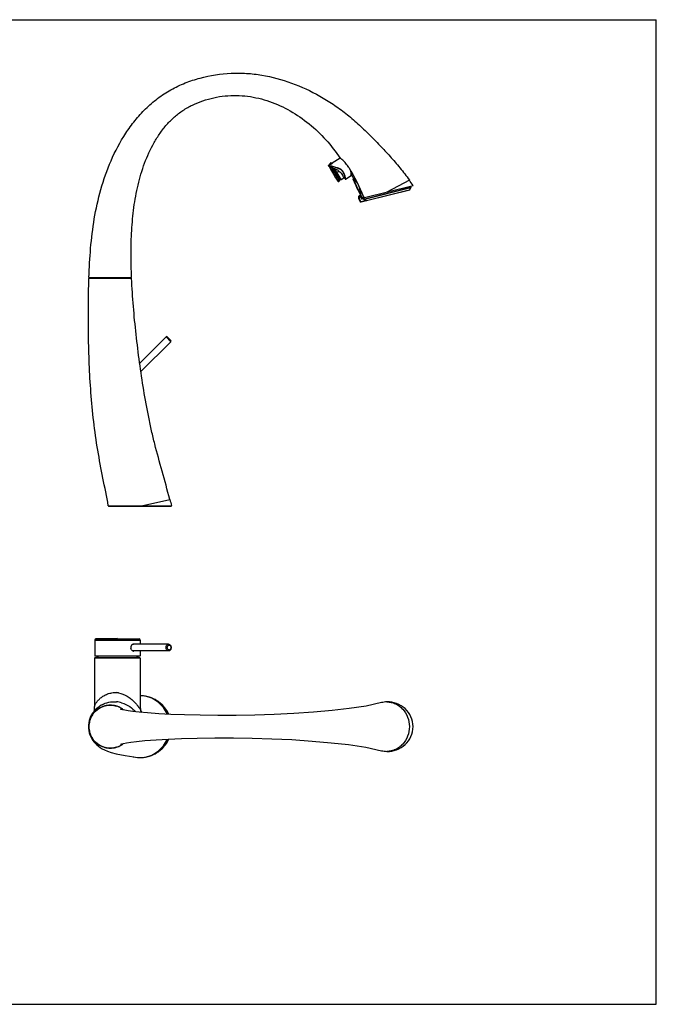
# Model space of a CAD drawing. Header units: millimetres. Extents: x 0 to 1118, y 0 to 864.
# Tile 7 of 7: x 559 to 1118, y 0 to 864. Entities that reach past the tile are written whole.
import ezdxf

# ---------------------------------------------------------------- set-up
doc = ezdxf.new("R2010")
doc.units = ezdxf.units.MM
doc.header["$LTSCALE"] = 61.468
doc.layers.get('0').update_dxf_attribs({"linetype": 'CONTINUOUS'})

msp = doc.modelspace()

# ---------------------------------------------------------------- linework, layer by layer
at = {"color": 7, "linetype": 'CONTINUOUS'}
for p, q in [((0, 863.6), (1117.6, 863.6)), ((1117.6, 0), (1117.6, 863.6)), ((829.73, 735.36), (829.82, 735.34)), ((830.65, 734.64), (829.73, 735.36)), ((830.64, 736.38), (829.76, 735.85)), ((829.76, 735.85), (829.77, 735.85)), ((829.77, 735.85), (830.15, 735.77)), ((830.64, 736.38), (832.08, 738.22)), ((830.67, 734.17), (830.69, 734.13)), ((832.1, 734.27), (839.39, 722.14)), ((833.04, 737.43), (833.28, 737.74)), ((840.11, 742.07), (833.06, 737.84)), ((833.28, 737.74), (833.43, 737.68)), ((840.07, 742.14), (840.14, 742.09)), ((832.81, 733.92), (839.63, 722.57)), ((834.33, 728.02), (834.59, 727.57)), ((840.62, 723.37), (834.78, 733.09)), ((840.98, 723.44), (835.24, 732.99)), ((835.45, 728.69), (839.03, 730.84)), ((844.76, 723.86), (849.87, 726.94)), ((838.03, 722.87), (838.72, 721.74)), ((838.72, 721.73), (839.39, 722.13)), ((840.98, 723.44), (843.25, 724.8)), ((844.42, 723.88), (843.25, 724.8)), ((844.75, 723.88), (844.76, 723.86)), ((857.52, 710.55), (851.6, 723.65)), ((851.93, 723.65), (851.68, 723.99)), ((851.77, 724.46), (851.76, 724.47)), ((857.71, 710.87), (851.93, 723.65)), ((853.08, 720.27), (852.73, 721.14)), ((855.74, 714.34), (853.27, 719.8)), ((861.5, 707.53), (904.1, 718.15)), ((900.82, 722.88), (881.17, 712.43)), ((902.27, 716.67), (902.03, 717.63)), ((855.96, 713.9), (856.38, 713.06)), ((858.06, 709.76), (857.37, 709.47)), ((857.57, 709.01), (857.37, 709.47)), ((857.78, 709.1), (857.57, 709.01)), ((857.82, 710.38), (857.71, 710.87)), ((858.06, 709.76), (857.78, 709.1)), ((858.59, 707.01), (857.78, 709.1)), ((859.05, 707.19), (858.06, 709.76)), ((858.24, 710.13), (858.24, 710.24)), ((858.64, 703.72), (900.81, 714.24)), ((860.49, 708.29), (860.61, 707.95)), ((860.49, 708.28), (860.61, 707.95)), ((860.61, 706.28), (902.25, 716.66)), ((861.33, 706.1), (902.22, 716.29)), ((863.13, 704.99), (901.12, 714.46)), ((901.12, 714.46), (902.22, 716.29)), ((902.25, 716.66), (902.27, 716.67)), ((856.75, 707.09), (856.28, 706.91)), ((856.28, 706.91), (857.23, 704.46)), ((856.75, 707.09), (857.69, 704.63)), ((857.69, 704.63), (857.23, 704.46)), ((858.52, 704.21), (862.05, 705.09)), ((858.52, 704.21), (858.64, 703.72)), ((858.59, 707.01), (859.05, 707.19)), ((859.23, 707.54), (860.07, 707.79)), ((859.38, 707.15), (859.23, 707.54)), ((859.38, 707.15), (860.77, 707.5)), ((859.56, 707.04), (859.41, 707)), ((859.53, 706.52), (859.41, 707)), ((859.53, 706.52), (860.97, 706.88)), ((859.68, 707.04), (861.51, 707.5)), ((860.07, 707.79), (860.32, 707.86)), ((860.32, 707.86), (860.61, 707.95)), ((860.49, 706.76), (860.61, 706.28)), ((860.87, 708.04), (860.61, 707.95)), ((860.61, 707.95), (860.72, 707.65)), ((860.72, 707.65), (860.77, 707.5)), ((860.77, 707.5), (861.03, 707.59)), ((860.97, 706.88), (861.09, 706.4)), ((860.98, 707.74), (861.03, 707.59)), ((861.03, 707.59), (861.18, 707.62)), ((861.03, 707.59), (861.08, 707.39)), ((861.07, 705.67), (861.33, 706.1)), ((861.07, 705.67), (862.05, 705.09)), ((861.33, 706.1), (862.3, 705.51)), ((862.05, 705.09), (862.3, 705.51)), ((657.03, 636.74), (619.56, 636.74)), ((619.59, 637.43), (657.05, 637.43)), ((656.73, 637.03), (619.86, 637.03)), ((687.24, 585.42), (664.16, 562.37)), ((691.48, 581.17), (665.22, 554.94)), ((691.48, 581.17), (687.24, 585.42)), ((691.48, 582.31), (688.37, 585.42)), ((665.6, 437.35), (690.61, 442.8)), ((636.61, 437.28), (692.05, 437.41)), ((636.9, 437.03), (691.76, 437.03)), ((644.65, 320.92), (625.6, 320.47)), ((625.6, 320.47), (663.7, 320.47)), ((644.65, 320.92), (663.7, 320.47)), ((624.65, 319.47), (624.65, 305.57)), ((624.65, 319.47), (664.65, 319.47)), ((689.36, 315.92), (658.49, 315.92)), ((664.65, 319.47), (664.65, 315.92)), ((624.6, 303.72), (624.6, 261.17)), ((664.7, 303.72), (624.6, 303.72)), ((624.65, 305.57), (664.65, 305.57)), ((664.5, 305.42), (624.8, 305.42)), ((664.4, 304.02), (624.9, 304.02)), ((626.49, 304.11), (662.8, 304.11)), ((689.36, 309.92), (658.49, 309.92)), ((664.65, 309.92), (664.65, 305.57)), ((664.7, 303.72), (664.7, 260.27)), ((631.06, 262.71), (631.18, 262.78)), ((658.49, 217.02), (658.88, 216.94)), ((0, 0), (1117.6, 0))]:
    msp.add_line(p, q, dxfattribs=at)
for points in [[(829.76, 735.85), (829.66, 735.75), (829.62, 735.56), (829.69, 735.39), (829.73, 735.36)], [(844.42, 723.88), (844.59, 723.82), (844.76, 723.86)], [(689.63, 254.36), (687.88, 257.83), (684.54, 262.08), (680.4, 265.61), (675.61, 268.28), (670.35, 269.98), (667.59, 270.44)], [(631.06, 262.71), (630.39, 262.31), (628.79, 261.27), (627.34, 260.17), (626.08, 259.07), (624.91, 257.9), (623.8, 256.62), (622.8, 255.27), (621.91, 253.85), (621.1, 252.32), (620.39, 250.63), (619.82, 248.82), (619.4, 246.92), (619.16, 244.91), (619.12, 243.52)], [(624.24, 257.13), (624.4, 258.14), (624.56, 259.8), (624.6, 261.17)], [(876.43, 264.58), (862.94, 261.59), (848.01, 259.31), (833, 257.64), (816.56, 256.19), (799.32, 255.01), (782.04, 254.16), (765.14, 253.61), (748.76, 253.33), (732.74, 253.29), (717.28, 253.47), (703.41, 253.8), (691.5, 254.25), (680.83, 254.84), (671.08, 255.56), (663.6, 256.28), (658.11, 256.93), (654.09, 257.5), (651.19, 257.99), (649.19, 258.4), (647.99, 258.68), (647.4, 258.85), (647.3, 258.88)], [(664.7, 260.27), (664.73, 259.16), (664.85, 258.01), (664.96, 257.35), (665, 257.18)], [(619.12, 243.52), (619.16, 242.21), (619.4, 240.15), (619.84, 238.14), (620.46, 236.22), (621.22, 234.48), (622.07, 232.91), (623.02, 231.45), (624.1, 230.06), (625.26, 228.78), (626.49, 227.6), (627.9, 226.43), (629.53, 225.27), (631.28, 224.2), (633.32, 223.15), (635.94, 222.03), (639.11, 220.95), (643.4, 219.81), (651.39, 218.26), (658.88, 216.94)], [(647.26, 228.14), (647.26, 228.14), (647.57, 228.24), (648.42, 228.46), (650.01, 228.82), (652.56, 229.29), (656.28, 229.86), (661.45, 230.52), (668.74, 231.27), (678.68, 232.06), (689.12, 232.67), (700.74, 233.15), (714.47, 233.52), (729.99, 233.73), (746.34, 233.73), (763, 233.48), (780.17, 232.96), (797.78, 232.12), (815.41, 230.94), (832.26, 229.47), (847.55, 227.79), (862.5, 225.54), (876.43, 222.46)], [(667.59, 216.6), (670.29, 217.05), (675.54, 218.73), (680.34, 221.39), (684.49, 224.91), (687.84, 229.15), (689.64, 232.69)]]:
    msp.add_lwpolyline(points, dxfattribs=at)
for centre, radius, start, end in [((811.5, 622.92), 113.91, 80.1953, 80.7405), ((803.07, 602.83), 135.67, 78.2618, 78.48953), ((831.1, 734.42), 0.5, 153.84747, 209.6319), ((1091.43, 882.5), 300, 209.63204, 212.36796), ((1511.07, 1134.69), 789.54, 210.48626, 211.00296), ((813.52, 634.55), 102.11, 80.0446, 80.20316), ((816.24, 680.19), 56.36, 73.65608, 74.81565), ((1644.85, 1214.86), 945, 210.54655, 210.99158), ((825.4, 719.41), 19.95, 66.73895, 68.03186), ((824.59, 750.56), 15.62, 302.42394, 302.7398), ((822.45, 754.02), 19.68, 302.5513, 303.66506), ((820.63, 756.76), 22.98, 303.64424, 303.85985), ((819.69, 714.23), 34.56, 52.18847, 53.71985), ((829.89, 725.38), 19.47, 38.74325, 38.90615), ((825.91, 721.17), 25.22, 30.50502, 40.5419), ((1618.9, 1199.48), 914.83, 211.06824, 211.39797), ((834.32, 723.2), 11.12, 60.79193, 62.74871), ((834.64, 723.77), 10.46, 60.05801, 60.77848), ((834.98, 724.36), 9.79, 57.30279, 60.07935), ((835.42, 725.04), 8.97, 54.46423, 57.29659), ((836.26, 726.05), 7.5, 52.05882, 55.11711), ((835.92, 725.74), 8.12, 51.51971, 54.47654), ((836.52, 726.4), 7.06, 50.32052, 51.96611), ((836.17, 726.07), 7.7, 48.73379, 51.40582), ((836.47, 726.34), 7.14, 49.18376, 50.32158), ((836.61, 726.5), 6.92, 46.3448, 49.20062), ((836.26, 726.17), 7.57, 46.03997, 48.7646), ((836.85, 726.75), 6.59, 43.34105, 46.33611), ((836.56, 726.49), 7.13, 43.14213, 46.02935), ((836.35, 726.3), 7.42, 36.4117, 43.06867), ((836.03, 726.05), 7.82, 35.95557, 36.46995), ((834.18, 725.15), 9.71, 24.24653, 26.66022), ((833.06, 724.65), 10.93, 22.03492, 24.2485), ((833.56, 724.65), 10.65, 24.87786, 27.18491), ((832.08, 724.24), 11.99, 20.85559, 22.05017), ((832.29, 724.06), 12.05, 22.79021, 24.8832), ((831.4, 723.68), 13.03, 22.0448, 22.80746), ((850.13, 726.51), 0.5, 28.07898, 121.0011), ((710.31, 651.91), 158.97, 27.15651, 28.08086), ((838.47, 722.16), 0.5, 212.3681, 301), ((839.13, 722.56), 0.5, 301.00047, 0.56396), ((840.45, 722.57), 0.817, 78.24882, 180.56424), ((840.72, 723.86), 0.5, 258.24897, 300.99939), ((851.88, 723.77), 0.3, 132.61472, 204.31767), ((851.4, 724.29), 0.4, 312.61481, 27.15864), ((840.72, 710.43), 17.86, 50.43768, 51.79916), ((841.42, 710.12), 17.13, 51.76907, 52.13887), ((841.51, 710.22), 17, 49.50093, 51.79653), ((839.92, 709.45), 19.13, 49.97356, 50.4578), ((840.03, 709.58), 18.96, 48.02782, 49.97272), ((841.69, 710.44), 16.72, 48.61003, 49.49681), ((840.26, 709.83), 18.62, 47.20638, 48.02743), ((842.22, 711.02), 15.93, 45.38891, 48.63898), ((840.96, 710.57), 17.59, 43.03282, 47.24529), ((842.65, 711.47), 15.31, 44.12173, 45.38133), ((841.54, 711.12), 16.8, 41.38622, 43.02258), ((-58.17, 53.62), 1169.42, 34.62824, 34.9103), ((858.15, 707.63), 2, 113, 201), ((858.15, 707.63), 1.5, 113, 201), ((857.51, 714.66), 1.72, 104.4051, 106.86553), ((857.79, 710.68), 0.3, 204.31821, 276.01895), ((832.58, 710.82), 25.13, 1.4702, 2.64302), ((830.91, 710.79), 26.8, 0.18377, 1.44613), ((857.87, 709.98), 0.4, 21.47358, 96.01894), ((829.18, 709.83), 29.06, 0.81908, 2.23724), ((710.9, 652.16), 158.33, 21.14179, 21.47575), ((711.03, 652.21), 158.2, 20.47378, 21.14184), ((691.23, 647.83), 179.73, 19.6559, 20.75433), ((900.69, 714.72), 0.5, 283.99876, 328.9988), ((901.79, 716.55), 0.5, 328.99876, 13.99835), ((858.35, 704.89), 1.2, 201, 284), ((858.35, 704.89), 0.7, 201, 284), ((859.33, 707.3), 0.8, 201, 284), ((859.33, 707.3), 0.3, 201, 284), ((859.56, 707.22), 0.2, 200.32151, 252.07064), ((858.66, 706.3), 1.89, 14.00405, 15.64322), ((853.98, 705.15), 7.21, 14.53877, 17.63032), ((853.46, 705.01), 7.75, 13.99622, 14.59604), ((619.86, 636.73), 0.3, 90.01467, 178.08911), ((656.73, 636.73), 0.3, 2.52673, 89.98533), ((687.81, 584.85), 0.8, 44.96939, 134.96939), ((690.92, 581.74), 0.8, 314.96939, 44.96939), ((1278.18, 597.03), 607.47, 194.70819, 195.23415), ((636.9, 437.33), 0.3, 190.43985, 269.97857), ((691.76, 437.33), 0.3, 270.01681, 15.22976), ((625.65, 319.47), 1, 92.7294, 180), ((663.65, 319.47), 1, 0, 87.2706), ((660.23, 312.92), 3.77, 171.90309, 188.09835), ((658.83, 314.23), 1.77, 101.23495, 108.3209), ((658.8, 314.49), 1.5, 78.34852, 89.98751), ((624.9, 303.72), 0.3, 90, 180), ((624.8, 305.57), 0.15, 180, 270), ((626.7, 303.89), 0.3, 133.24461, 154.22373), ((644.65, 284.81), 26.5, 128.71075, 133.24461), ((658.8, 311.35), 1.5, 270.01249, 281.65107), ((644.65, 284.81), 26.5, 46.75539, 51.28925), ((662.6, 303.89), 0.3, 25.77627, 46.75539), ((664.4, 303.72), 0.3, 0, 90), ((664.5, 305.57), 0.15, 270, 360), ((642.35, 256.92), 16.51, 82.00357, 84.80844), ((642.05, 254.86), 18.59, 79.37006, 81.96439), ((664.33, 242.43), 28.2, 87.41864, 89.24471), ((664.32, 242.32), 28.31, 83.37575, 87.4152), ((664.14, 244.74), 25.9, 80.64699, 86.76778), ((638.26, 243.6), 18.76, 59.43294, 73.7565), ((641.48, 241.21), 24.22, 73.65929, 84.37069), ((638.3, 243.66), 18.68, 59.36567, 59.95075), ((638.27, 243.61), 18.75, 51.29012, 59.35961), ((881.82, 242.36), 22.87, 91.63156, 103.64159), ((649.72, 250.12), 17.24, 27.52685, 28.85184), ((638.26, 243.43), 18.76, 286.2449, 300.43937), ((638.3, 243.38), 18.68, 300.04918, 300.50614), ((638.27, 243.43), 18.75, 300.51267, 308.7639), ((664.34, 244.8), 28.39, 258.92773, 272.54715), ((664.14, 242.3), 25.9, 273.23222, 279.35301), ((664.32, 244.72), 28.31, 272.58478, 276.63633), ((881.82, 244.68), 22.87, 256.36556, 268.36852)]:
    msp.add_arc(centre, radius, start, end, dxfattribs=at)
for points, knots in [([(619.59, 637.43), (619.88, 645.98), (620.83, 663.18), (623.95, 689.03), (629.53, 714.89), (638.42, 740.32), (649.11, 760.43), (659.89, 775.31), (669.19, 785.63), (679.71, 794.78), (691.4, 802.39), (703.98, 808.34), (721.45, 814.14), (739.71, 816.95), (757.93, 816.76), (775.89, 814.69), (797.83, 808.78), (818.45, 799.15), (833.99, 789.55), (845.19, 781.43), (855.74, 772.52), (865.59, 763.07), (874.88, 753.42), (883.94, 743.72), (892.74, 733.69), (898.23, 726.58), (900.82, 722.88)], [0, 0, 0, 0, 0.05927, 0.11935, 0.180374, 0.24232, 0.305517, 0.33746, 0.369471, 0.401597, 0.43383, 0.465872, 0.497799, 0.561236, 0.592698, 0.623957, 0.686345, 0.749242, 0.780983, 0.812928, 0.844984, 0.876628, 0.907509, 0.937846, 0.968677, 1, 1, 1, 1]), ([(657.05, 637.43), (656.74, 644.34), (656.41, 658.11), (656.93, 678.63), (658.74, 698.84), (662.3, 718.63), (668.02, 737.8), (674.86, 752.95), (681.81, 764.07), (687.74, 771.66), (694.46, 778.43), (702.08, 784.21), (710.51, 788.97), (722.69, 793.96), (735.76, 796.77), (749.01, 797.34), (762.19, 796.38), (778.38, 792.47), (796.62, 784.08), (813.26, 772.61), (827.99, 758.56), (836.25, 747.76), (840.07, 742.14)], [0, 0, 0, 0, 0.064946, 0.129233, 0.192676, 0.255308, 0.317776, 0.380086, 0.410679, 0.440752, 0.470359, 0.49998, 0.530228, 0.561023, 0.623333, 0.654447, 0.68534, 0.747159, 0.809675, 0.872831, 0.936159, 1, 1, 1, 1]), ([(830.64, 736.38), (830.66, 736.4), (830.74, 736.41), (830.89, 736.45), (831.12, 736.5), (831.56, 736.64), (832.2, 736.91), (832.7, 737.21), (832.96, 737.38)], [0, 0, 0, 0, 0.030348, 0.089827, 0.18184, 0.307208, 0.63512, 1, 1, 1, 1]), ([(830.65, 734.64), (830.66, 734.63), (830.72, 734.65), (830.77, 734.63), (830.81, 734.62)], [0, 0, 0, 0, 0.234138, 1, 1, 1, 1]), ([(830.67, 735.67), (831.84, 735.42), (834.44, 734.85), (837.01, 734.13), (838.36, 733.57)], [0, 0, 0, 0, 0.447914, 1, 1, 1, 1]), ([(830.81, 734.62), (830.82, 734.62), (830.89, 734.61), (830.95, 734.59), (831, 734.58)], [0, 0, 0, 0, 0.20584, 1, 1, 1, 1]), ([(831.17, 735.12), (832.67, 734.85), (835.02, 734.4), (838.18, 733.48), (839.81, 732.72), (840.55, 732.2)], [0, 0, 0, 0, 0.460855, 0.725961, 1, 1, 1, 1]), ([(832.08, 738.22), (832.08, 738.22), (832.14, 738.2), (832.19, 738.18), (832.24, 738.16)], [0, 0, 0, 0, 0.100988, 1, 1, 1, 1]), ([(832.1, 734.27), (832.15, 734.25), (832.41, 734.17), (832.65, 734.04), (832.81, 733.92)], [0, 0, 0, 0, 0.218022, 1, 1, 1, 1]), ([(832.24, 738.16), (832.28, 738.15), (832.49, 738.07), (832.7, 737.99), (832.87, 737.92)], [0, 0, 0, 0, 0.182906, 1, 1, 1, 1]), ([(845.04, 737.61), (844.68, 738.05), (843.42, 739.48), (841.96, 740.73), (840.88, 741.53)], [0, 0, 0, 0, 0.295924, 1, 1, 1, 1]), ([(832.81, 733.92), (833.12, 733.69), (833.63, 733.41), (834.29, 733.16), (834.63, 733.07), (834.78, 733.09)], [0, 0, 0, 0, 0.538724, 0.785516, 1, 1, 1, 1]), ([(834.59, 727.57), (835.36, 726.3), (836.51, 724.41), (837.65, 722.51), (838.04, 721.89)], [0, 0, 0, 0, 0.670175, 1, 1, 1, 1]), ([(834.78, 733.09), (834.81, 733.09), (834.97, 733.09), (835.12, 733.04), (835.24, 732.99)], [0, 0, 0, 0, 0.21485, 1, 1, 1, 1]), ([(835.24, 732.99), (835.56, 732.85), (836.89, 732.26), (838.16, 731.52), (839.03, 730.84)], [0, 0, 0, 0, 0.242811, 1, 1, 1, 1]), ([(839.03, 730.84), (840.01, 730.08), (841.71, 728.21), (842.79, 725.95), (843.25, 724.8)], [0, 0, 0, 0, 0.499647, 1, 1, 1, 1]), ([(841.64, 731.27), (841.76, 731.14), (842.23, 730.59), (842.61, 729.98), (842.85, 729.5)], [0, 0, 0, 0, 0.254378, 1, 1, 1, 1]), ([(843.29, 728.51), (843.42, 728.17), (843.81, 726.98), (844.08, 725.75), (844.24, 724.88)], [0, 0, 0, 0, 0.292963, 1, 1, 1, 1]), ([(843.47, 728.57), (843.61, 728.22), (844.05, 727), (844.36, 725.74), (844.55, 724.85)], [0, 0, 0, 0, 0.293085, 1, 1, 1, 1]), ([(849.87, 726.94), (849.87, 726.94), (849.86, 726.97), (849.87, 727.03), (849.86, 727.14), (849.85, 727.35), (849.82, 727.69), (849.78, 728.2), (849.71, 728.81), (849.58, 729.77), (849.44, 730.53), (849.33, 731.05)], [0, 0, 0, 0, 0.005071, 0.020134, 0.044921, 0.079007, 0.1728, 0.296574, 0.445306, 0.614523, 1, 1, 1, 1]), ([(850.57, 726.74), (850.54, 727.01), (850.45, 727.95), (850.3, 728.89), (850.18, 729.56)], [0, 0, 0, 0, 0.282934, 1, 1, 1, 1]), ([(844.24, 724.88), (844.27, 724.74), (844.31, 724.49), (844.36, 724.21), (844.39, 724.04), (844.4, 723.96), (844.42, 723.91), (844.41, 723.89), (844.42, 723.88)], [0, 0, 0, 0, 0.42361, 0.739006, 0.852188, 0.934026, 0.983476, 1, 1, 1, 1]), ([(844.55, 724.85), (844.58, 724.72), (844.65, 724.4), (844.71, 724.07), (844.75, 723.88)], [0, 0, 0, 0, 0.388439, 1, 1, 1, 1]), ([(851.78, 723.27), (851.75, 723.33), (851.74, 723.5), (851.86, 723.62), (851.93, 723.65)], [0, 0, 0, 0, 0.490186, 1, 1, 1, 1]), ([(855.11, 720.34), (854.99, 720.51), (854.54, 721.13), (854.03, 721.72), (853.64, 722.12)], [0, 0, 0, 0, 0.267575, 1, 1, 1, 1]), ([(857.68, 711.98), (857.66, 712.28), (857.57, 713.74), (857.33, 715.19), (857.01, 716.31)], [0, 0, 0, 0, 0.208046, 1, 1, 1, 1]), ([(857.32, 711), (857.35, 710.94), (857.47, 710.83), (857.64, 710.84), (857.71, 710.87)], [0, 0, 0, 0, 0.488294, 1, 1, 1, 1]), ([(858.22, 710.96), (858.21, 711.21), (858.14, 712.54), (857.97, 713.87), (857.75, 714.92)], [0, 0, 0, 0, 0.187837, 1, 1, 1, 1]), ([(860.67, 708.35), (860.69, 708.31), (860.76, 708.14), (860.86, 707.98), (860.94, 707.87)], [0, 0, 0, 0, 0.262013, 1, 1, 1, 1]), ([(859.68, 707.04), (859.65, 707.04), (859.61, 707.03), (859.57, 707.04), (859.56, 707.04)], [0, 0, 0, 0, 0.741468, 1, 1, 1, 1]), ([(860.31, 707.2), (860.32, 707.18), (860.4, 707.06), (860.45, 706.93), (860.48, 706.81)], [0, 0, 0, 0, 0.163288, 1, 1, 1, 1]), ([(860.77, 707.5), (860.78, 707.46), (860.85, 707.37), (860.95, 707.36), (860.99, 707.37)], [0, 0, 0, 0, 0.51241, 1, 1, 1, 1]), ([(860.94, 707.87), (860.98, 707.81), (861.11, 707.66), (861.31, 707.51), (861.45, 707.52)], [0, 0, 0, 0, 0.321763, 1, 1, 1, 1]), ([(861.45, 707.52), (861.46, 707.52), (861.47, 707.52), (861.49, 707.52), (861.5, 707.53)], [0, 0, 0, 0, 0.503896, 1, 1, 1, 1]), ([(862.05, 705.09), (862.24, 705.05), (862.48, 704.99), (862.73, 704.92), (862.79, 704.91)], [0, 0, 0, 0, 0.760763, 1, 1, 1, 1]), ([(862.3, 705.51), (862.38, 705.47), (862.65, 705.3), (862.93, 705.13), (863.13, 704.99)], [0, 0, 0, 0, 0.264214, 1, 1, 1, 1]), ([(862.79, 704.91), (862.82, 704.93), (862.91, 704.99), (863.05, 705.03), (863.13, 704.99)], [0, 0, 0, 0, 0.300445, 1, 1, 1, 1]), ([(863.13, 704.99), (863.14, 704.98), (863.21, 704.94), (863.28, 704.91), (863.34, 704.91)], [0, 0, 0, 0, 0.285679, 1, 1, 1, 1]), ([(636.61, 437.28), (633.62, 453.5), (628.27, 477.98), (623.58, 511.17), (621.19, 536.46), (619.78, 561.61), (619.14, 586.64), (619.07, 611.68), (619.28, 628.37), (619.56, 636.74)], [0, 0, 0, 0, 0.246484, 0.374254, 0.500653, 0.625884, 0.750566, 0.874882, 1, 1, 1, 1]), ([(690.61, 442.8), (688.43, 451.1), (683.89, 467.28), (678.33, 487.33), (674.52, 503.1), (671.15, 518.85), (667.57, 538.83), (663.96, 563.07), (660.89, 587.55), (658.5, 612.12), (657.4, 628.55), (657.03, 636.74)], [0, 0, 0, 0, 0.130515, 0.255505, 0.316235, 0.37716, 0.500258, 0.62473, 0.749801, 0.875296, 1, 1, 1, 1]), ([(665.6, 437.35), (665.6, 437.31), (665.6, 437.24), (665.6, 437.13), (665.59, 437.08), (665.59, 437.03), (665.58, 437.03)], [0, 0, 0, 0, 0.377119, 0.701255, 0.920348, 1, 1, 1, 1]), ([(656.5, 313.45), (656.52, 313.63), (656.66, 314.29), (657, 314.91), (657.33, 315.28)], [0, 0, 0, 0, 0.262451, 1, 1, 1, 1]), ([(657.33, 310.56), (657.22, 310.68), (656.81, 311.22), (656.57, 311.88), (656.5, 312.39)], [0, 0, 0, 0, 0.237927, 1, 1, 1, 1]), ([(657.33, 315.28), (657.4, 315.35), (657.68, 315.62), (658.01, 315.82), (658.28, 315.91)], [0, 0, 0, 0, 0.265614, 1, 1, 1, 1]), ([(687.24, 312.92), (687.24, 313.31), (687.34, 314.06), (687.79, 315.04), (688.48, 315.74), (689.08, 315.92), (689.36, 315.92)], [0, 0, 0, 0, 0.288062, 0.555418, 0.790598, 1, 1, 1, 1]), ([(689.36, 309.92), (689.08, 309.92), (688.48, 310.1), (687.79, 310.8), (687.34, 311.78), (687.24, 312.53), (687.24, 312.92)], [0, 0, 0, 0, 0.209402, 0.444582, 0.711938, 1, 1, 1, 1]), ([(688.37, 312.92), (688.37, 313.4), (688.55, 314.29), (689.39, 315.11), (690.18, 315.14), (690.71, 314.88), (691.12, 314.39), (691.3, 313.98), (691.37, 313.76)], [0, 0, 0, 0, 0.286335, 0.520601, 0.626365, 0.737224, 0.861448, 1, 1, 1, 1]), ([(691.37, 312.08), (691.3, 311.86), (691.12, 311.45), (690.71, 310.96), (690.18, 310.7), (689.39, 310.73), (688.55, 311.55), (688.37, 312.44), (688.37, 312.92)], [0, 0, 0, 0, 0.138552, 0.262776, 0.373635, 0.479399, 0.713665, 1, 1, 1, 1]), ([(689.36, 315.92), (689.69, 315.92), (690.36, 315.74), (691.14, 315.02), (691.61, 314.03), (691.72, 313.3), (691.72, 312.92)], [0, 0, 0, 0, 0.233615, 0.47537, 0.731664, 1, 1, 1, 1]), ([(691.72, 312.92), (691.72, 312.54), (691.61, 311.8), (691.14, 310.82), (690.36, 310.1), (689.69, 309.92), (689.36, 309.92)], [0, 0, 0, 0, 0.268355, 0.524644, 0.766376, 1, 1, 1, 1]), ([(658.04, 310.03), (657.97, 310.06), (657.72, 310.2), (657.49, 310.4), (657.33, 310.56)], [0, 0, 0, 0, 0.23959, 1, 1, 1, 1]), ([(624.6, 261.17), (624.6, 261.24), (624.63, 261.41), (624.74, 261.87), (625, 262.59), (625.43, 263.56), (626.25, 264.99), (627.69, 266.79), (629.92, 268.81), (632.68, 270.72), (635.96, 272.34), (639.76, 273.39), (642.48, 273.49), (643.85, 273.36)], [0, 0, 0, 0, 0.008475, 0.02172, 0.057903, 0.102353, 0.151466, 0.26007, 0.383075, 0.520223, 0.670193, 0.831256, 1, 1, 1, 1]), ([(645.48, 273.13), (648.19, 272.63), (652.04, 271.08), (655.9, 268.48), (657.81, 266.88), (659.09, 265.66), (660.24, 264.42), (661.27, 263.19), (662.06, 262.19), (662.64, 261.44), (663.03, 260.93), (663.39, 260.48), (663.71, 260.09), (664, 259.79), (664.21, 259.6), (664.36, 259.51), (664.45, 259.47), (664.55, 259.49), (664.61, 259.58), (664.65, 259.7), (664.69, 259.93), (664.7, 260.13), (664.7, 260.27)], [0, 0, 0, 0, 0.333885, 0.488985, 0.562806, 0.634076, 0.702558, 0.767585, 0.828122, 0.856197, 0.882283, 0.905763, 0.926211, 0.943148, 0.955899, 0.96067, 0.964485, 0.967601, 0.971389, 0.976623, 0.983322, 1, 1, 1, 1]), ([(689.74, 254.35), (688.77, 256.53), (686.23, 260.63), (680.97, 265.57), (674.63, 269.01), (669.95, 270.16), (667.59, 270.44)], [0, 0, 0, 0, 0.249966, 0.49996, 0.749975, 1, 1, 1, 1]), ([(688.38, 254.43), (687.5, 256.48), (685.23, 260.38), (680.52, 265.19), (674.79, 268.66), (670.52, 269.94), (668.35, 270.29)], [0, 0, 0, 0, 0.252117, 0.50277, 0.751946, 1, 1, 1, 1]), ([(619.56, 243.52), (619.56, 246.39), (620.91, 252.23), (626.6, 259.1), (634.76, 262.72), (640.74, 262.42), (643.5, 261.61)], [0, 0, 0, 0, 0.250036, 0.500047, 0.750029, 1, 1, 1, 1]), ([(647.66, 259.83), (646.25, 260.65), (643.19, 261.92), (638.28, 262.56), (633.38, 261.9), (628.81, 259.99), (624.9, 256.95), (621.9, 253.01), (620.02, 248.43), (619.59, 245.15), (619.59, 243.52)], [0, 0, 0, 0, 0.124997, 0.249993, 0.374989, 0.499986, 0.624986, 0.749989, 0.874994, 1, 1, 1, 1]), ([(631.18, 262.78), (632.96, 263.78), (637.11, 265.34), (641.55, 265.55), (643.86, 265.32)], [0, 0, 0, 0, 0.468488, 1, 1, 1, 1]), ([(648.29, 264.46), (650.85, 263.71), (655.4, 261.55), (659.17, 258.28), (660.73, 256.62)], [0, 0, 0, 0, 0.538806, 1, 1, 1, 1]), ([(904.1, 243.52), (904.1, 246.47), (902.83, 252.43), (897.53, 259.72), (889.91, 264.35), (884.05, 265.3), (881.17, 265.22)], [0, 0, 0, 0, 0.253357, 0.504593, 0.753136, 1, 1, 1, 1]), ([(881.17, 265.22), (882.46, 265.22), (885.05, 264.94), (888.77, 263.69), (892.19, 261.66), (896.2, 258), (899.83, 251.94), (900.82, 246.33), (900.82, 243.52)], [0, 0, 0, 0, 0.1191, 0.239172, 0.361021, 0.485153, 0.739333, 1, 1, 1, 1]), ([(665.9, 256.05), (665.84, 256.22), (665.57, 256.91), (665.26, 257.59), (665.01, 258.08)], [0, 0, 0, 0, 0.241523, 1, 1, 1, 1]), ([(643.5, 225.43), (640.75, 224.62), (634.76, 224.32), (626.6, 227.94), (620.91, 234.81), (619.56, 240.65), (619.56, 243.52)], [0, 0, 0, 0, 0.249971, 0.499953, 0.749964, 1, 1, 1, 1]), ([(619.59, 243.52), (619.59, 241.89), (620.02, 238.61), (621.9, 234.03), (624.9, 230.09), (628.81, 227.05), (633.38, 225.14), (638.28, 224.48), (643.19, 225.12), (646.25, 226.39), (647.66, 227.2)], [0, 0, 0, 0, 0.125006, 0.250011, 0.375014, 0.500014, 0.625011, 0.750007, 0.875003, 1, 1, 1, 1]), ([(881.17, 221.82), (884.05, 221.74), (889.91, 222.69), (897.53, 227.32), (902.83, 234.61), (904.1, 240.57), (904.1, 243.52)], [0, 0, 0, 0, 0.246864, 0.495407, 0.746643, 1, 1, 1, 1]), ([(900.82, 243.52), (900.82, 240.71), (899.83, 235.1), (896.2, 229.04), (892.19, 225.38), (888.77, 223.35), (885.05, 222.1), (882.46, 221.82), (881.17, 221.82)], [0, 0, 0, 0, 0.260667, 0.514847, 0.638979, 0.760828, 0.8809, 1, 1, 1, 1]), ([(667.59, 216.6), (669.96, 216.88), (674.64, 218.03), (680.98, 221.47), (686.24, 226.41), (688.77, 230.52), (689.74, 232.69)], [0, 0, 0, 0, 0.250025, 0.50004, 0.750034, 1, 1, 1, 1]), ([(668.35, 216.74), (670.52, 217.1), (674.8, 218.38), (680.52, 221.86), (685.24, 226.67), (687.5, 230.57), (688.38, 232.63)], [0, 0, 0, 0, 0.248053, 0.497228, 0.747881, 1, 1, 1, 1])]:
    msp.add_open_spline(points, degree=3, knots=knots, dxfattribs=at)
for points in [[(834.76, 728.27), (834.94, 727.97), (835.12, 727.67), (835.3, 727.37)], [(838.36, 733.57), (838.72, 733.42), (839.07, 733.26), (839.42, 733.08)], [(842.36, 730.64), (842.61, 730.29), (842.84, 729.91), (843.04, 729.52)], [(847.64, 733.97), (852.51, 725.72), (856.96, 717.18), (860.67, 708.35)], [(857.01, 716.31), (856.97, 716.44), (856.93, 716.58), (856.89, 716.72)], [(860.61, 706.28), (860.67, 706.03), (860.85, 705.8), (861.07, 705.67)], [(861.09, 706.4), (861.13, 706.28), (861.21, 706.16), (861.33, 706.1)], [(862.79, 704.91), (863, 704.85), (863.23, 704.87), (863.44, 704.92)], [(863.34, 704.91), (863.37, 704.91), (863.41, 704.91), (863.44, 704.92)], [(658.49, 315.96), (658.59, 315.98), (658.7, 315.99), (658.8, 315.99)], [(691.37, 313.76), (691.44, 313.49), (691.48, 313.2), (691.48, 312.92)], [(691.48, 312.92), (691.48, 312.64), (691.44, 312.35), (691.37, 312.08)], [(658.49, 309.88), (658.33, 309.91), (658.18, 309.96), (658.04, 310.03)], [(658.8, 309.84), (658.7, 309.84), (658.59, 309.86), (658.49, 309.88)]]:
    msp.add_open_spline(points, degree=3, dxfattribs=at)

doc.saveas('drawing.dxf')
